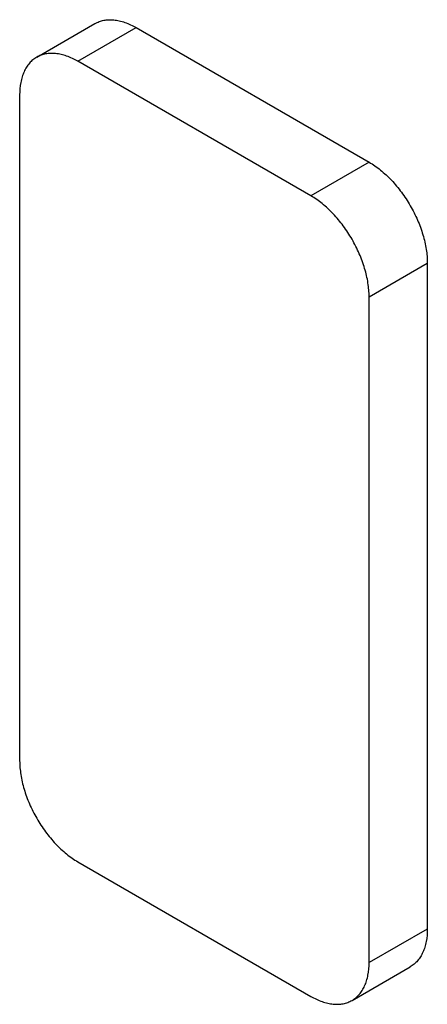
# Model space of a CAD drawing. Header units: millimetres. Extents: x 26 to 75, y 11 to 130.
import ezdxf

# ---------------------------------------------------------------- set-up
doc = ezdxf.new("R2010")
doc.units = ezdxf.units.MM
doc.header["$LTSCALE"] = 9.181802
doc.layers.get('0').update_dxf_attribs({"linetype": 'CONTINUOUS'})

msp = doc.modelspace()

# ---------------------------------------------------------------- linework, layer by layer
at = {"color": 7}
for p, q in [((27.89, 125.8), (34.96, 129.88)), ((32.89, 125.31), (39.96, 129.39)), ((39.96, 129.39), (68.25, 113.06)), ((61.18, 108.98), (32.89, 125.31)), ((25.82, 121.22), (25.82, 40.39)), ((68.25, 113.06), (61.18, 108.98)), ((68.25, 96.73), (75.32, 100.81)), ((75.32, 100.81), (75.32, 19.98)), ((68.25, 15.9), (68.25, 96.73)), ((32.89, 28.14), (61.18, 11.81)), ((75.32, 19.98), (68.25, 15.9)), ((66.18, 11.32), (73.25, 15.4))]:
    msp.add_line(p, q, dxfattribs=at)
for points, knots in [([(34.96, 129.88), (35.13, 129.98), (35.48, 130.14), (36.04, 130.3), (36.64, 130.36), (37.27, 130.34), (37.93, 130.23), (38.85, 129.96), (39.53, 129.64), (39.96, 129.39)], [0, 0, 0, 0, 0.108047, 0.218132, 0.332113, 0.451501, 0.577445, 0.710728, 1, 1, 1, 1]), ([(27.89, 125.8), (27.73, 125.71), (27.41, 125.49), (27, 125.08), (26.64, 124.59), (26.34, 124.03), (26.11, 123.41), (25.88, 122.47), (25.82, 121.73), (25.82, 121.22)], [0, 0, 0, 0, 0.108047, 0.218131, 0.332111, 0.4515, 0.577444, 0.710727, 1, 1, 1, 1]), ([(32.89, 125.31), (32.45, 125.56), (31.78, 125.88), (30.86, 126.15), (30.2, 126.26), (29.57, 126.28), (28.97, 126.21), (28.41, 126.06), (28.06, 125.9), (27.89, 125.8)], [0, 0, 0, 0, 0.289272, 0.422555, 0.548499, 0.667887, 0.781868, 0.891953, 1, 1, 1, 1]), ([(68.25, 113.06), (68.73, 112.78), (69.69, 112.11), (71, 110.88), (72.22, 109.42), (73.28, 107.8), (74.16, 106.07), (74.81, 104.29), (75.22, 102.53), (75.32, 101.37), (75.32, 100.81)], [0, 0, 0, 0, 0.114155, 0.237326, 0.366975, 0.499999, 0.633023, 0.762672, 0.885844, 1, 1, 1, 1]), ([(68.25, 96.73), (68.25, 97.29), (68.15, 98.45), (67.74, 100.21), (67.08, 101.98), (66.21, 103.72), (65.15, 105.34), (63.93, 106.8), (62.62, 108.03), (61.66, 108.7), (61.18, 108.98)], [0, 0, 0, 0, 0.114156, 0.237328, 0.366977, 0.500001, 0.633025, 0.762674, 0.885845, 1, 1, 1, 1]), ([(25.82, 40.39), (25.82, 39.83), (25.93, 38.67), (26.33, 36.91), (26.99, 35.14), (27.86, 33.4), (28.93, 31.78), (30.14, 30.32), (31.45, 29.09), (32.41, 28.42), (32.89, 28.14)], [0, 0, 0, 0, 0.114156, 0.237328, 0.366977, 0.500001, 0.633025, 0.762674, 0.885845, 1, 1, 1, 1]), ([(75.32, 19.98), (75.32, 19.47), (75.26, 18.73), (75.03, 17.79), (74.8, 17.17), (74.5, 16.61), (74.14, 16.12), (73.73, 15.71), (73.41, 15.49), (73.25, 15.4)], [0, 0, 0, 0, 0.289273, 0.422556, 0.5485, 0.667889, 0.781869, 0.891953, 1, 1, 1, 1]), ([(66.18, 11.32), (66.34, 11.41), (66.66, 11.63), (67.07, 12.04), (67.43, 12.53), (67.73, 13.09), (67.96, 13.71), (68.19, 14.64), (68.25, 15.39), (68.25, 15.9)], [0, 0, 0, 0, 0.108047, 0.218131, 0.332111, 0.4515, 0.577444, 0.710727, 1, 1, 1, 1]), ([(61.18, 11.81), (61.62, 11.56), (62.29, 11.24), (63.22, 10.97), (63.87, 10.86), (64.5, 10.84), (65.1, 10.9), (65.67, 11.06), (66.01, 11.22), (66.18, 11.32)], [0, 0, 0, 0, 0.289272, 0.422555, 0.548499, 0.667887, 0.781868, 0.891953, 1, 1, 1, 1])]:
    msp.add_open_spline(points, degree=3, knots=knots, dxfattribs=at)

doc.saveas('drawing.dxf')
